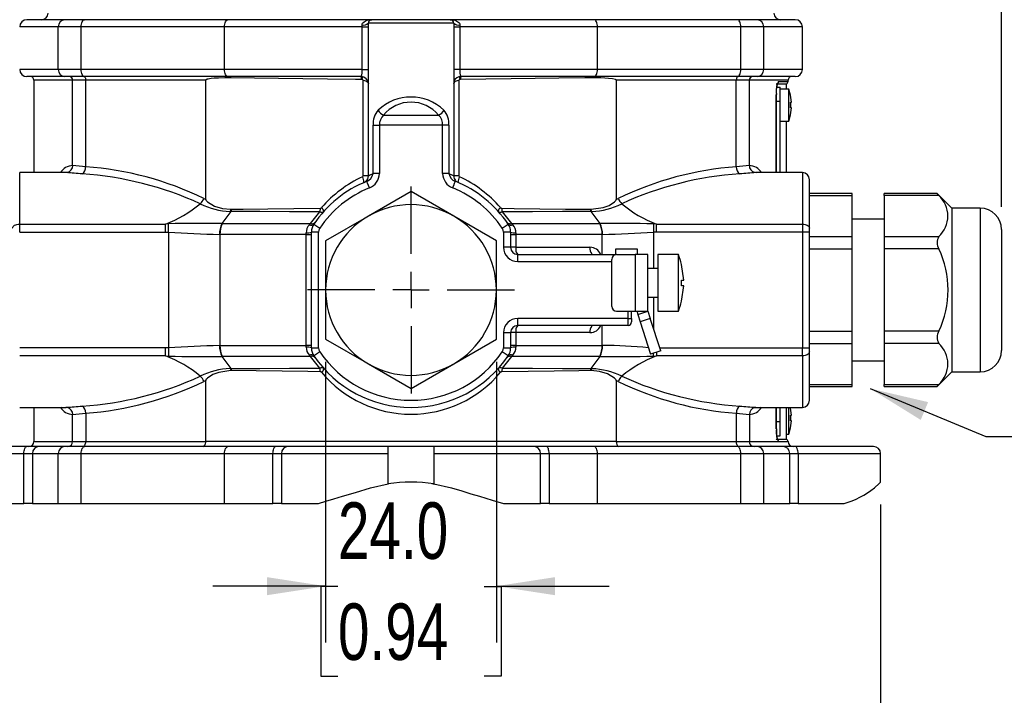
# Model space of a CAD drawing. Header units: millimetres. Extents: x 0 to 699, y 0 to 540.
# Tile 3 of 26: x 120 to 258, y 88 to 183. Entities that reach past the tile are written whole.
import ezdxf

# ---------------------------------------------------------------- set-up
doc = ezdxf.new("R2010")
doc.units = ezdxf.units.MM
doc.header["$LTSCALE"] = 2.5
doc.linetypes.add('CENTERX2', pattern=[20.32, 12.7, -2.54, 2.54, -2.54])
doc.layers.add('CENTER', color=40, linetype='CENTERX2')
doc.layers.add('DIMENSIONS', color=140, linetype='Continuous', lineweight=25)
doc.layers.add('TEXT', color=140, linetype='Continuous', lineweight=25)
doc.styles.add('SLDTEXTSTYLE2', font='TXT', dxfattribs={"width": 0.75})
doc.dimstyles.new('SLDDIMSTYLE0', dxfattribs={"dimtxt": 7.9375, "dimasz": 8.255, "dimexe": 0, "dimexo": 0.0625, "dimgap": 1.984375, "dimtad": 0, "dimtih": 1, "dimtoh": 1, "dimdec": 1, "dimrnd": 1e-09, "dimzin": 4, "dimdsep": 46, "dimtxsty": 'SLDTEXTSTYLE2', "dimsah": 1, "dimcen": 0.09, "dimadec": 0, "dimazin": 1, "dimtfac": 1, "dimtdec": 1, "dimtofl": 0, "dimtmove": 0, "dimatfit": 3, "dimfxl": 0, "dimfrac": 2, "dimtolj": 1, "dimtzin": 12, "dimarcsym": 0})
doc.dimstyles.new('SLDDIMSTYLE1', dxfattribs={"dimtxt": 7.9375, "dimasz": 8.255, "dimexe": 0, "dimexo": 0.0625, "dimgap": 1.984375, "dimtad": 0, "dimtih": 1, "dimtoh": 1, "dimdec": 1, "dimrnd": 1e-09, "dimzin": 4, "dimdsep": 46, "dimtxsty": 'SLDTEXTSTYLE2', "dimsah": 1, "dimcen": 0.09, "dimadec": 0, "dimazin": 1, "dimtfac": 1, "dimtdec": 1, "dimtmove": 0, "dimatfit": 0, "dimfxl": 0, "dimfrac": 2, "dimtolj": 1, "dimtzin": 12, "dimarcsym": 0})
doc.dimstyles.new('SLDDIMSTYLE2', dxfattribs={"dimtxt": 0.18, "dimasz": 8.255, "dimexe": 0, "dimexo": 0.0625, "dimgap": 0, "dimtad": 0, "dimtih": 1, "dimtoh": 1, "dimdec": 0, "dimrnd": 1e-09, "dimzin": 0, "dimdsep": 46, "dimtxsty": 'Standard', "dimsah": 1, "dimcen": 0.09, "dimadec": 0, "dimazin": 0, "dimtfac": 8.255, "dimtdec": 0, "dimtofl": 0, "dimtmove": 0, "dimatfit": 3, "dimfxl": 0, "dimfrac": 2, "dimtolj": 1, "dimtzin": 0, "dimarcsym": 0})

# ---------------------------------------------------------------- blocks, each defined once
blk = doc.blocks.new('_D')
at = {"layer": 'DIMENSIONS'}
for p, q in [((108.52, 114.67), (108.52, 66.91)), ((240.52, 114.67), (240.52, 66.91)), ((108.52, 74.85), (154.87, 74.85)), ((164.25, 74.78), (161.83, 74.78)), ((161.83, 74.78), (161.83, 62.18)), ((184.78, 74.78), (187.2, 74.78)), ((187.2, 74.78), (187.2, 62.18)), ((240.52, 74.85), (194.16, 74.85)), ((161.83, 62.18), (164.25, 62.18)), ((187.2, 62.18), (184.78, 62.18))]:
    blk.add_line(p, q, dxfattribs=at)
for points in [[(108.52, 74.85), (116.77, 73.58), (116.77, 76.12)], [(240.52, 74.85), (232.26, 76.12), (232.26, 73.58)]]:
    blk.add_solid(points, dxfattribs=at)
at = {"layer": 'DIMENSIONS', "char_height": 7.938, "attachment_point": 1, "style": 'SLDTEXTSTYLE2'}
for s, insert in [('132.0', (161.32, 86.63)), ('5.20', (164.25, 72.42))]:
    blk.add_mtext(s, dxfattribs=dict(at, insert=insert))
blk = doc.blocks.new('_D_1')
at = {"layer": 'DIMENSIONS'}
for p, q in [((91.52, 156.52), (91.52, 245.59)), ((257.52, 156.52), (257.52, 245.59)), ((91.52, 237.66), (154.87, 237.66)), ((164.25, 237.6), (161.83, 237.6)), ((161.83, 237.6), (161.83, 224.99)), ((184.78, 237.6), (187.2, 237.6)), ((187.2, 237.6), (187.2, 224.99)), ((257.52, 237.66), (194.16, 237.66)), ((161.83, 224.99), (164.25, 224.99)), ((187.2, 224.99), (184.78, 224.99))]:
    blk.add_line(p, q, dxfattribs=at)
for points in [[(91.52, 237.66), (99.77, 236.39), (99.77, 238.93)], [(257.52, 237.66), (249.26, 238.93), (249.26, 236.39)]]:
    blk.add_solid(points, dxfattribs=at)
at = {"layer": 'DIMENSIONS', "char_height": 7.938, "attachment_point": 1, "style": 'SLDTEXTSTYLE2'}
for s, insert in [('166.0', (161.32, 249.44)), ('6.54', (164.25, 235.23))]:
    blk.add_mtext(s, dxfattribs=dict(at, insert=insert))
blk = doc.blocks.new('_D_2')
at = {"layer": 'DIMENSIONS'}
for p, q in [((162.52, 134.75), (162.52, 95.27)), ((186.52, 134.75), (186.52, 95.27)), ((162.52, 103.21), (146.64, 103.21)), ((164.25, 103.15), (161.83, 103.15)), ((161.83, 103.15), (161.83, 90.55)), ((184.78, 103.15), (187.2, 103.15)), ((186.52, 103.21), (202.39, 103.21)), ((187.2, 103.15), (187.2, 90.55)), ((161.83, 90.55), (164.25, 90.55)), ((187.2, 90.55), (184.78, 90.55))]:
    blk.add_line(p, q, dxfattribs=at)
for points in [[(162.52, 103.21), (154.26, 104.48), (154.26, 101.94)], [(186.52, 103.21), (194.77, 101.94), (194.77, 104.48)]]:
    blk.add_solid(points, dxfattribs=at)
at = {"layer": 'DIMENSIONS', "char_height": 7.938, "attachment_point": 1, "style": 'SLDTEXTSTYLE2'}
for s, insert in [('24.0', (164.25, 114.99)), ('0.94', (164.25, 100.78))]:
    blk.add_mtext(s, dxfattribs=dict(at, insert=insert))
blk = doc.blocks.new('SW_CENTERMARKSYMBOL_0')
at = {"layer": 'CENTER', "color": 0}
for p, q in [((0, 5.08), (0, 14.54)), ((0, 0), (0, 2.54)), ((-5.08, 0), (-14.54, 0)), ((0, 0), (-2.54, 0)), ((0, 0), (0, -2.54)), ((0, 0), (2.54, 0)), ((5.08, 0), (14.54, 0)), ((0, -5.08), (0, -14.54))]:
    blk.add_line(p, q, dxfattribs=at)

msp = doc.modelspace()

# ---------------------------------------------------------------- linework, layer by layer
for p, q in [((125.88, 182.85), (120.52, 182.85)), ((128.64, 182.85), (125.88, 182.85)), ((148.79, 182.85), (128.64, 182.85)), ((169.02, 182.85), (148.79, 182.85)), ((180.01, 182.85), (169.02, 182.85)), ((200.24, 182.85), (180.18, 182.85)), ((220.39, 182.85), (200.24, 182.85)), ((223.15, 182.85), (220.39, 182.85)), ((228.52, 182.85), (223.15, 182.85)), ((124.94, 181.85), (119.52, 181.85)), ((128.15, 181.85), (124.94, 181.85)), ((124.94, 175.85), (124.94, 181.85)), ((148.31, 181.85), (128.15, 181.85)), ((128.15, 175.85), (128.15, 181.85)), ((167.64, 181.85), (148.31, 181.85)), ((148.31, 175.85), (148.31, 181.85)), ((167.64, 181.85), (167.64, 182.1)), ((167.64, 181.85), (168.52, 181.85)), ((167.64, 175.85), (167.64, 181.85)), ((168.52, 160.89), (168.52, 182.35)), ((180.52, 182.35), (180.52, 160.89)), ((180.52, 181.85), (181.39, 181.85)), ((181.39, 182.1), (181.39, 181.85)), ((181.39, 181.85), (181.39, 175.85)), ((200.73, 181.85), (181.39, 181.85)), ((200.73, 175.85), (200.73, 181.85)), ((220.88, 181.85), (200.73, 181.85)), ((220.88, 175.85), (220.88, 181.85)), ((224.1, 181.85), (220.88, 181.85)), ((224.1, 175.85), (224.1, 181.85)), ((229.52, 181.85), (224.1, 181.85)), ((229.52, 175.85), (229.52, 181.85)), ((124.94, 175.85), (119.52, 175.85)), ((128.15, 175.85), (124.94, 175.85)), ((148.31, 175.85), (128.15, 175.85)), ((167.64, 175.85), (148.31, 175.85)), ((167.64, 175.85), (168.52, 175.85)), ((181.39, 175.85), (180.52, 175.85)), ((200.73, 175.85), (181.39, 175.85)), ((220.88, 175.85), (200.73, 175.85)), ((224.1, 175.85), (220.88, 175.85)), ((229.52, 175.85), (224.1, 175.85)), ((125.88, 174.85), (120.52, 174.85)), ((128.64, 174.85), (125.88, 174.85)), ((148.79, 174.85), (128.64, 174.85)), ((167.52, 174.85), (148.79, 174.85)), ((200.24, 174.85), (181.52, 174.85)), ((220.39, 174.85), (200.24, 174.85)), ((223.15, 174.85), (220.39, 174.85)), ((228.52, 174.85), (223.15, 174.85)), ((121.52, 174.35), (121.52, 161.35)), ((126.96, 174.35), (121.52, 174.35)), ((128.79, 174.35), (126.96, 174.35)), ((126.96, 162.35), (126.96, 174.35)), ((145.66, 174.35), (128.79, 174.35)), ((128.79, 162.15), (128.79, 174.35)), ((145.66, 157.56), (145.66, 174.35)), ((167.78, 160.89), (167.78, 174.33)), ((181.26, 174.33), (181.26, 160.89)), ((203.37, 174.35), (203.37, 157.56)), ((220.24, 174.35), (203.37, 174.35)), ((220.24, 162.15), (220.24, 174.35)), ((222.07, 174.35), (220.24, 174.35)), ((222.07, 162.35), (222.07, 174.35)), ((227.52, 174.35), (222.07, 174.35)), ((225.83, 173.81), (225.88, 173.85)), ((225.88, 173.85), (227.16, 173.85)), ((225.92, 173.35), (226.42, 173.35)), ((226.18, 174.15), (227.52, 174.15)), ((226.42, 171.35), (226.42, 173.35)), ((227.62, 173.1), (226.42, 173.1)), ((227.16, 173.85), (227.27, 173.85)), ((227.16, 173.85), (227.16, 173.85)), ((227.27, 173.1), (227.27, 173.85)), ((227.52, 174.15), (227.52, 174.35)), ((227.62, 168.6), (227.62, 173.1)), ((227.87, 172.24), (227.62, 173.1)), ((225.86, 161.35), (225.86, 172.35)), ((225.87, 161.35), (225.87, 172.35)), ((227.86, 172.23), (227.87, 172.24)), ((227.99, 171.25), (227.86, 172.23)), ((226.42, 171.35), (225.87, 171.35)), ((226.42, 161.35), (226.42, 171.35)), ((227.86, 171.25), (227.99, 171.25)), ((227.86, 170.45), (227.86, 171.25)), ((227.86, 171.25), (227.86, 170.45)), ((227.99, 170.45), (227.86, 170.45)), ((227.86, 169.46), (227.99, 170.45)), ((170.66, 169.43), (178.38, 169.43)), ((227.62, 168.6), (227.87, 169.46)), ((227.87, 169.46), (227.86, 169.46)), ((169.19, 161.21), (169.19, 168.02)), ((169.19, 168.02), (170.08, 168.02)), ((178.96, 168.02), (170.08, 168.02)), ((170.08, 168.02), (170.08, 161.21)), ((179.84, 168.02), (178.96, 168.02)), ((178.96, 161.21), (178.96, 168.02)), ((179.84, 168.02), (179.84, 161.21)), ((226.42, 168.6), (227.62, 168.6)), ((227.27, 161.35), (227.27, 168.6)), ((126.07, 161.35), (119.52, 161.35)), ((119.52, 154.11), (119.52, 161.35)), ((126.21, 161.39), (126.02, 161.35)), ((126.07, 161.35), (126.02, 161.35)), ((170.08, 161.21), (169.19, 161.21)), ((179.84, 161.21), (178.96, 161.21)), ((222.82, 161.39), (223.02, 161.35)), ((229.52, 161.35), (222.96, 161.35)), ((223.02, 161.35), (222.96, 161.35)), ((229.52, 161.35), (229.52, 154.11)), ((167.96, 159.99), (167.92, 159.97)), ((167.96, 160), (168.23, 160.14)), ((168.46, 160.21), (168.28, 160.11)), ((168.3, 160.09), (168.28, 160.13)), ((180.74, 160.11), (180.58, 160.21)), ((180.69, 160.15), (180.78, 160.12)), ((180.74, 160.1), (180.75, 160.13)), ((180.77, 160.22), (180.76, 160.24)), ((230.52, 153.55), (230.52, 160.35)), ((174.52, 158.71), (168.52, 155.24)), ((180.52, 155.24), (174.52, 158.71)), ((236.52, 158.4), (230.52, 158.4)), ((230.52, 158.13), (236.52, 158.13)), ((236.52, 158.13), (236.52, 158.4)), ((236.52, 152.35), (236.52, 158.13)), ((248.47, 158.4), (241.02, 158.4)), ((241.02, 158.13), (241.02, 158.4)), ((248.7, 158.13), (241.02, 158.13)), ((241.02, 158.13), (241.02, 152.35)), ((250.52, 156.35), (248.47, 158.4)), ((145.39, 157.7), (145.66, 157.56)), ((203.37, 157.56), (203.65, 157.7)), ((149.18, 155.9), (147.94, 154.18)), ((149.1, 155.9), (149.18, 155.9)), ((160.39, 154.18), (161.7, 155.82)), ((162.28, 155.92), (162.29, 155.95)), ((168.52, 155.24), (162.52, 151.78)), ((186.52, 151.78), (180.52, 155.24)), ((187.34, 155.82), (188.64, 154.18)), ((201.09, 154.18), (199.85, 155.9)), ((199.85, 155.9), (199.94, 155.9)), ((250.52, 156.35), (250.52, 133.35)), ((254.52, 156.35), (250.52, 156.35)), ((254.52, 156.35), (254.52, 133.35)), ((119.52, 152.99), (119.52, 154.11)), ((119.52, 154.11), (139.99, 154.11)), ((140.42, 154.14), (139.99, 154.11)), ((147.94, 154.18), (148.01, 154.18)), ((148.01, 154.18), (160.39, 154.18)), ((160.23, 154), (160.39, 154.18)), ((160.86, 154.11), (161.69, 153.55)), ((187.34, 153.55), (188.17, 154.11)), ((188.64, 154.18), (188.81, 154)), ((188.64, 154.18), (201.03, 154.18)), ((201.03, 154.18), (201.09, 154.18)), ((209.04, 154.11), (208.62, 154.14)), ((209.04, 154.11), (229.52, 154.11)), ((229.52, 154.11), (229.52, 152.99)), ((236.52, 154.85), (241.02, 154.85)), ((119.52, 152.99), (139.99, 152.99)), ((139.99, 152.99), (140.44, 152.99)), ((140.44, 152.99), (140.44, 136.71)), ((147.61, 152.65), (147.66, 152.65)), ((159.78, 152.65), (147.66, 152.65)), ((147.66, 152.65), (147.66, 137.05)), ((159.78, 152.65), (159.78, 152.87)), ((159.78, 152.65), (160.52, 152.65)), ((159.78, 137.05), (159.78, 152.65)), ((160.52, 136.71), (160.52, 152.99)), ((161.52, 152.99), (160.52, 152.99)), ((161.52, 136.71), (161.52, 152.99)), ((187.52, 152.99), (187.52, 150.85)), ((188.52, 152.99), (188.52, 150.85)), ((188.52, 152.65), (189.25, 152.65)), ((189.25, 152.87), (189.25, 152.65)), ((189.25, 152.65), (189.25, 150.85)), ((201.37, 152.65), (189.25, 152.65)), ((201.37, 152.65), (201.43, 152.65)), ((201.37, 149.85), (201.37, 152.65)), ((209.04, 152.99), (208.6, 152.99)), ((208.6, 152.99), (208.6, 147.85)), ((229.52, 152.99), (209.04, 152.99)), ((229.52, 152.99), (229.52, 136.71)), ((230.52, 152.99), (229.52, 152.99)), ((230.52, 152.99), (230.52, 153.55)), ((230.52, 136.71), (230.52, 152.99)), ((230.52, 152.35), (236.52, 152.35)), ((236.52, 150.62), (236.52, 152.35)), ((241.02, 152.35), (241.02, 150.62)), ((241.02, 152.35), (248.7, 152.35)), ((257.52, 153.35), (257.52, 136.35)), ((162.52, 151.78), (162.52, 144.85)), ((186.52, 144.85), (186.52, 151.78)), ((188.52, 150.85), (187.52, 150.85)), ((189.25, 150.85), (188.52, 150.85)), ((189.25, 150.85), (199.67, 150.85)), ((189.52, 148.85), (189.52, 149.85)), ((189.52, 149.85), (203.32, 149.85)), ((203.32, 149.85), (203.32, 150.65)), ((203.32, 150.65), (206.32, 150.65)), ((203.42, 149.85), (206.02, 149.85)), ((206.02, 149.85), (206.02, 141.85)), ((207.82, 149.85), (206.02, 149.85)), ((206.32, 150.65), (206.32, 149.85)), ((207.82, 141.85), (207.82, 149.85)), ((209.22, 149.85), (209.22, 141.85)), ((212.09, 149.85), (209.22, 149.85)), ((212.09, 141.85), (212.09, 149.85)), ((230.52, 150.62), (236.52, 150.62)), ((236.52, 139.08), (236.52, 150.62)), ((241.02, 150.62), (241.02, 139.08)), ((248.7, 150.62), (241.02, 150.62)), ((189.52, 148.85), (202.72, 148.85)), ((202.72, 142.55), (202.72, 149.15)), ((212.54, 148.43), (212.55, 148.43)), ((212.85, 146.25), (212.54, 148.43)), ((209.22, 147.85), (207.82, 147.85)), ((212.54, 146.25), (212.85, 146.25)), ((212.54, 145.45), (212.54, 146.25)), ((212.85, 145.45), (212.54, 145.45)), ((212.54, 143.27), (212.85, 145.45)), ((212.85, 145.45), (212.54, 145.45)), ((162.52, 144.85), (162.52, 137.92)), ((186.52, 137.92), (186.52, 144.85)), ((207.82, 143.85), (209.22, 143.85)), ((208.6, 143.85), (208.6, 139.44)), ((212.55, 143.27), (212.54, 143.27)), ((203.42, 141.85), (206.02, 141.85)), ((205.02, 140.85), (205.02, 141.85)), ((205.52, 140.85), (205.52, 141.85)), ((206.02, 141.85), (207.82, 141.85)), ((206.39, 141.39), (207.82, 141.85)), ((206.39, 141.39), (206.72, 140.37)), ((207.82, 141.85), (208.15, 140.83)), ((209.22, 141.85), (212.09, 141.85)), ((205.02, 140.85), (189.52, 140.85)), ((189.52, 139.85), (189.52, 140.85)), ((205.02, 139.85), (189.52, 139.85)), ((201.37, 137.05), (201.37, 139.85)), ((205.02, 139.85), (205.02, 140.85)), ((205.02, 140.85), (205.52, 140.85)), ((205.52, 140.85), (205.52, 140.35)), ((208.15, 140.83), (206.72, 140.37)), ((206.72, 140.37), (208.19, 135.85)), ((209.62, 136.31), (208.15, 140.83)), ((187.52, 138.85), (187.52, 136.71)), ((187.52, 138.85), (188.52, 138.85)), ((188.52, 138.85), (188.52, 136.71)), ((189.25, 138.85), (188.52, 138.85)), ((189.25, 138.85), (189.25, 137.05)), ((199.67, 138.85), (189.25, 138.85)), ((230.52, 139.08), (236.52, 139.08)), ((236.52, 137.34), (236.52, 139.08)), ((248.7, 139.08), (241.02, 139.08)), ((241.02, 139.08), (241.02, 137.34)), ((147.66, 137.05), (147.61, 137.05)), ((147.66, 137.05), (159.78, 137.05)), ((160.52, 137.05), (159.78, 137.05)), ((159.78, 136.82), (159.78, 137.05)), ((162.52, 137.92), (168.52, 134.46)), ((180.52, 134.46), (186.52, 137.92)), ((189.25, 137.05), (188.52, 137.05)), ((189.25, 137.05), (189.25, 136.82)), ((189.25, 137.05), (201.37, 137.05)), ((201.43, 137.05), (201.37, 137.05)), ((230.52, 137.34), (236.52, 137.34)), ((236.52, 131.57), (236.52, 137.34)), ((248.7, 137.34), (241.02, 137.34)), ((241.02, 137.34), (241.02, 131.57)), ((139.99, 136.71), (119.52, 136.71)), ((140.44, 136.71), (139.99, 136.71)), ((140.44, 136.71), (140.42, 135.55)), ((160.39, 135.52), (160.23, 135.7)), ((160.52, 136.71), (161.52, 136.71)), ((188.17, 135.59), (187.34, 136.15)), ((188.81, 135.7), (188.64, 135.52)), ((209.62, 136.31), (208.19, 135.85)), ((208.62, 135.55), (208.61, 135.99)), ((209.04, 136.13), (209.04, 135.59)), ((209.49, 136.71), (229.52, 136.71)), ((229.52, 135.59), (229.52, 136.71)), ((229.52, 136.71), (230.52, 136.71)), ((230.52, 136.15), (230.52, 136.71)), ((230.52, 129.35), (230.52, 136.15)), ((139.99, 135.59), (119.52, 135.59)), ((139.99, 135.59), (140.42, 135.55)), ((147.94, 135.52), (149.18, 133.8)), ((148.01, 135.52), (147.94, 135.52)), ((160.39, 135.52), (148.01, 135.52)), ((161.7, 133.87), (160.39, 135.52)), ((168.52, 134.46), (174.52, 130.99)), ((174.52, 130.99), (180.52, 134.46)), ((188.64, 135.52), (187.34, 133.87)), ((201.03, 135.52), (188.64, 135.52)), ((199.85, 133.8), (201.09, 135.52)), ((201.09, 135.52), (201.03, 135.52)), ((208.62, 135.55), (209.04, 135.59)), ((229.52, 135.59), (209.04, 135.59)), ((229.52, 135.59), (229.52, 128.35)), ((241.02, 134.85), (236.52, 134.85)), ((149.18, 133.8), (149.1, 133.79)), ((199.94, 133.79), (199.85, 133.8)), ((248.47, 131.3), (250.52, 133.35)), ((250.52, 133.35), (254.52, 133.35)), ((254.52, 133.35), (254.52, 133.35)), ((145.66, 132.13), (145.39, 132)), ((145.66, 123.55), (145.66, 132.13)), ((203.37, 132.13), (203.37, 123.55)), ((203.65, 132), (203.37, 132.13)), ((230.52, 131.57), (236.52, 131.57)), ((236.52, 131.3), (236.52, 131.57)), ((241.02, 131.57), (248.7, 131.57)), ((241.02, 131.3), (241.02, 131.57)), ((230.52, 131.3), (236.52, 131.3)), ((241.02, 131.3), (248.47, 131.3)), ((119.52, 128.35), (126.07, 128.35)), ((121.52, 128.35), (121.52, 123.55)), ((126.02, 128.35), (126.07, 128.35)), ((126.22, 128.31), (126.02, 128.35)), ((126.96, 123.55), (126.96, 127.35)), ((128.79, 127.54), (128.79, 123.55)), ((220.24, 127.54), (220.24, 123.55)), ((222.07, 127.35), (222.07, 123.55)), ((222.82, 128.31), (223.02, 128.35)), ((222.96, 128.35), (229.52, 128.35)), ((222.96, 128.35), (223.02, 128.35)), ((225.86, 125.35), (225.86, 128.35)), ((225.87, 125.35), (225.87, 128.35)), ((226.42, 126.35), (226.42, 128.35)), ((227.27, 123.84), (227.27, 128.35)), ((227.62, 124.6), (227.62, 128.35)), ((227.87, 128.24), (227.84, 128.35)), ((227.86, 128.23), (227.87, 128.24)), ((227.99, 127.25), (227.86, 128.23)), ((225.87, 126.35), (226.42, 126.35)), ((226.42, 124.35), (226.42, 126.35)), ((227.86, 127.25), (227.99, 127.25)), ((227.86, 126.45), (227.86, 127.25)), ((227.86, 127.25), (227.86, 126.45)), ((227.99, 126.45), (227.86, 126.45)), ((227.86, 125.46), (227.99, 126.45)), ((227.27, 124.6), (227.62, 124.6)), ((227.62, 124.6), (227.87, 125.46)), ((227.87, 125.46), (227.86, 125.46)), ((121.52, 123.55), (126.96, 123.55)), ((126.96, 123.55), (128.79, 123.55)), ((128.79, 123.55), (145.66, 123.55)), ((203.37, 123.55), (145.66, 123.55)), ((203.37, 123.55), (220.24, 123.55)), ((220.24, 123.55), (222.07, 123.55)), ((222.07, 123.55), (226.18, 123.55)), ((225.88, 123.85), (225.83, 123.89)), ((227.16, 123.85), (225.88, 123.85)), ((225.91, 124.35), (226.42, 124.35)), ((226.18, 123.55), (227.52, 123.55)), ((227.16, 123.85), (227.16, 123.85)), ((227.26, 123.84), (227.16, 123.85)), ((108.52, 121.85), (120.11, 121.85)), ((120.5, 122.85), (109.52, 122.85)), ((120.11, 121.85), (121.3, 121.85)), ((120.11, 114.85), (120.11, 121.85)), ((122.28, 122.85), (120.5, 122.85)), ((121.3, 121.85), (124.94, 121.85)), ((121.3, 121.85), (121.3, 114.85)), ((125.88, 122.85), (122.28, 122.85)), ((124.94, 121.85), (128.15, 121.85)), ((124.94, 114.85), (124.94, 121.85)), ((128.64, 122.85), (125.88, 122.85)), ((128.15, 121.85), (148.31, 121.85)), ((128.15, 114.85), (128.15, 121.85)), ((148.79, 122.85), (128.64, 122.85)), ((148.31, 121.85), (155.11, 121.85)), ((148.31, 114.85), (148.31, 121.85)), ((155.47, 122.85), (148.79, 122.85)), ((155.11, 121.85), (156.31, 121.85)), ((155.11, 114.85), (155.11, 121.85)), ((157.26, 122.85), (155.47, 122.85)), ((156.31, 121.85), (171.32, 121.85)), ((156.31, 121.85), (156.31, 114.85)), ((171.32, 122.85), (157.26, 122.85)), ((171.32, 121.85), (171.32, 122.85)), ((177.72, 122.85), (171.32, 122.85)), ((171.32, 117.59), (171.32, 121.85)), ((177.72, 122.85), (177.72, 121.85)), ((191.77, 122.85), (177.72, 122.85)), ((177.72, 121.85), (192.73, 121.85)), ((177.72, 121.85), (177.72, 117.59)), ((193.56, 122.85), (191.77, 122.85)), ((192.73, 114.85), (192.73, 121.85)), ((192.73, 121.85), (193.92, 121.85)), ((200.24, 122.85), (193.56, 122.85)), ((193.92, 121.85), (193.92, 114.85)), ((193.92, 121.85), (200.73, 121.85)), ((220.39, 122.85), (200.24, 122.85)), ((200.73, 114.85), (200.73, 121.85)), ((200.73, 121.85), (220.88, 121.85)), ((223.15, 122.85), (220.39, 122.85)), ((220.88, 114.85), (220.88, 121.85)), ((220.88, 121.85), (224.1, 121.85)), ((226.76, 122.85), (223.15, 122.85)), ((224.1, 114.85), (224.1, 121.85)), ((224.1, 121.85), (227.74, 121.85)), ((228.53, 122.85), (226.76, 122.85)), ((227.74, 114.85), (227.74, 121.85)), ((227.74, 121.85), (228.92, 121.85)), ((239.52, 122.85), (228.53, 122.85)), ((228.92, 121.85), (228.92, 114.85)), ((228.92, 121.85), (240.52, 121.85)), ((240.52, 117.85), (240.52, 121.85)), ((171.59, 117.63), (171.22, 117.57)), ((177.44, 117.63), (177.82, 117.57)), ((168.82, 117.02), (171.32, 117.59)), ((177.72, 117.59), (180.22, 117.02)), ((239.75, 117.12), (239.64, 117.02)), ((113.66, 114.85), (120.11, 114.85)), ((121.3, 114.85), (120.11, 114.85)), ((121.3, 114.85), (124.94, 114.85)), ((124.94, 114.85), (128.15, 114.85)), ((128.15, 114.85), (148.31, 114.85)), ((148.31, 114.85), (155.11, 114.85)), ((156.31, 114.85), (155.11, 114.85)), ((156.31, 114.85), (161.52, 114.85)), ((187.52, 114.85), (192.73, 114.85)), ((193.92, 114.85), (192.73, 114.85)), ((193.92, 114.85), (200.73, 114.85)), ((200.73, 114.85), (220.88, 114.85)), ((220.88, 114.85), (224.1, 114.85)), ((224.1, 114.85), (227.74, 114.85)), ((228.92, 114.85), (227.74, 114.85)), ((228.92, 114.85), (235.37, 114.85))]:
    msp.add_line(p, q)
at = {"flags": 128}
for points in [[(128.15, 181.85), (128.16, 182.04), (128.19, 182.23), (128.23, 182.4), (128.3, 182.56), (128.37, 182.68), (128.45, 182.77), (128.54, 182.83), (128.64, 182.85)], [(148.31, 181.85), (148.32, 182.04), (148.34, 182.23), (148.39, 182.4), (148.45, 182.56), (148.52, 182.68), (148.61, 182.77), (148.7, 182.83), (148.79, 182.85)], [(167.64, 182.1), (167.66, 182.22), (167.71, 182.35), (167.94, 182.57), (168.37, 182.76), (169.02, 182.85)], [(180.02, 182.85), (180.67, 182.76), (181.1, 182.57), (181.24, 182.46), (181.33, 182.34), (181.38, 182.22), (181.39, 182.1)], [(200.73, 181.85), (200.72, 182.04), (200.69, 182.23), (200.64, 182.4), (200.58, 182.56), (200.51, 182.68), (200.43, 182.77), (200.33, 182.83), (200.24, 182.85)], [(220.88, 181.85), (220.87, 182.04), (220.84, 182.23), (220.8, 182.4), (220.74, 182.56), (220.66, 182.68), (220.58, 182.77), (220.49, 182.83), (220.39, 182.85)], [(180.51, 182.35), (180.37, 182.35), (180.06, 182.35), (179.59, 182.35), (178.96, 182.35), (178.21, 182.35), (177.35, 182.35), (176.4, 182.35), (175.4, 182.35), (174.37, 182.35), (173.35, 182.35), (172.36, 182.35), (171.43, 182.35), (170.6, 182.35), (169.88, 182.35), (169.3, 182.35), (168.87, 182.35), (168.61, 182.35), (168.52, 182.35)], [(180.52, 182.35), (180.52, 182.35), (180.52, 182.35), (180.52, 182.35), (180.52, 182.35), (180.51, 182.35), (180.51, 182.35), (180.51, 182.35), (180.51, 182.35)], [(128.64, 174.85), (128.54, 174.87), (128.45, 174.92), (128.37, 175.02), (128.3, 175.14), (128.23, 175.29), (128.19, 175.47), (128.16, 175.65), (128.15, 175.85)], [(148.79, 174.85), (148.7, 174.87), (148.61, 174.92), (148.52, 175.02), (148.45, 175.14), (148.39, 175.29), (148.34, 175.47), (148.32, 175.65), (148.31, 175.85)], [(200.24, 174.85), (200.33, 174.87), (200.43, 174.92), (200.51, 175.02), (200.58, 175.14), (200.64, 175.29), (200.69, 175.47), (200.72, 175.65), (200.73, 175.85)], [(220.39, 174.85), (220.49, 174.87), (220.58, 174.92), (220.66, 175.02), (220.74, 175.14), (220.8, 175.29), (220.84, 175.47), (220.87, 175.65), (220.88, 175.85)], [(128.55, 174.85), (128.6, 174.84), (128.64, 174.81), (128.68, 174.76), (128.72, 174.7), (128.75, 174.63), (128.77, 174.54), (128.79, 174.45), (128.79, 174.35)], [(149.22, 174.68), (148.35, 174.68), (147.45, 174.65), (146.85, 174.62), (146.45, 174.58), (146.18, 174.54), (146.01, 174.51), (145.89, 174.48), (145.81, 174.46), (145.75, 174.43), (145.72, 174.42), (145.68, 174.39), (145.67, 174.38), (145.66, 174.36), (145.66, 174.35)], [(167.58, 174.44), (166.71, 174.45), (162.77, 174.51), (159.29, 174.55), (155.89, 174.6), (152.5, 174.64), (149.22, 174.68)], [(167.66, 174.44), (167.62, 174.44), (167.58, 174.44)], [(181.45, 174.44), (181.41, 174.44), (181.37, 174.44)], [(199.81, 174.68), (198.93, 174.67), (195.31, 174.62), (191.99, 174.58), (188.58, 174.54), (185.04, 174.49), (181.45, 174.44)], [(203.37, 174.35), (203.37, 174.36), (203.36, 174.38), (203.34, 174.4), (203.26, 174.44), (202.86, 174.54), (201.19, 174.67), (199.81, 174.68)], [(220.48, 174.85), (220.44, 174.84), (220.39, 174.81), (220.35, 174.76), (220.31, 174.7), (220.28, 174.63), (220.26, 174.54), (220.25, 174.45), (220.24, 174.35)], [(167.77, 174.33), (167.97, 174.3), (168.25, 174.19), (168.43, 174.05), (168.52, 173.85)], [(180.52, 173.85), (180.61, 174.05), (180.79, 174.19), (181.07, 174.3), (181.26, 174.33)], [(168.52, 160.89), (168.45, 160.89), (168.27, 160.89), (167.99, 160.89), (167.78, 160.89)], [(168.52, 160.89), (168.69, 160.97), (169.19, 161.21)], [(179.84, 161.21), (180.35, 160.97), (180.52, 160.89)], [(181.26, 160.89), (181.04, 160.89), (180.76, 160.89), (180.58, 160.89), (180.52, 160.89)], [(168.66, 159.2), (168.52, 159.55), (168.39, 159.85), (168.31, 160.06), (168.3, 160.09)], [(180.37, 159.2), (180.52, 159.55), (180.64, 159.85), (180.72, 160.06), (180.74, 160.1)], [(248.7, 158.13), (248.53, 158.33), (248.47, 158.4)], [(145.66, 157.56), (145.67, 157.52), (145.71, 157.44), (145.91, 157.23), (146.89, 156.65), (148.02, 156.3), (149.21, 156.19)], [(199.82, 156.19), (201.53, 156.43), (202.36, 156.74), (203.11, 157.23), (203.23, 157.33), (203.3, 157.41), (203.36, 157.51), (203.37, 157.55), (203.37, 157.56)], [(149.1, 155.9), (149.17, 156.06), (149.21, 156.19)], [(149.29, 156.19), (149.25, 156.06), (149.18, 155.9)], [(161.7, 155.82), (157.43, 155.84), (153.25, 155.87), (149.18, 155.9)], [(149.21, 156.19), (149.25, 156.19), (149.29, 156.19)], [(149.29, 156.19), (150.91, 156.2), (154.39, 156.24), (158.06, 156.29), (161.78, 156.35)], [(187.26, 156.35), (189.02, 156.32), (192.64, 156.27), (196.24, 156.22), (199.74, 156.19)], [(199.85, 155.9), (195.79, 155.87), (191.6, 155.84), (187.34, 155.82)], [(199.74, 156.19), (199.78, 156.19), (199.82, 156.19)], [(199.85, 155.9), (199.78, 156.06), (199.74, 156.19)], [(199.94, 155.9), (199.86, 156.06), (199.82, 156.19)], [(118.52, 153.55), (118.54, 153.66), (118.59, 153.76), (118.69, 153.86), (118.81, 153.95), (118.96, 154.02), (119.13, 154.07), (119.32, 154.1), (119.52, 154.11)], [(139.99, 152.99), (139.99, 153.58), (139.99, 154.11)], [(140.44, 152.99), (140.43, 153.6), (140.42, 154.14)], [(208.62, 154.14), (208.61, 153.6), (208.6, 152.99)], [(209.04, 152.99), (209.04, 153.58), (209.04, 154.11)], [(229.52, 154.11), (229.71, 154.1), (229.9, 154.07), (230.07, 154.02), (230.22, 153.95), (230.35, 153.86), (230.44, 153.76), (230.5, 153.66), (230.52, 153.55)], [(161.69, 153.55), (161.56, 153.28), (161.52, 152.99)], [(187.52, 152.99), (187.47, 153.28), (187.34, 153.55)], [(188.52, 152.99), (188.5, 152.99), (188.44, 152.99), (188.35, 152.99), (188.22, 152.99), (188.07, 152.99), (187.9, 152.99), (187.71, 152.99), (187.52, 152.99)], [(139.99, 135.59), (139.99, 135.71), (139.99, 135.84), (139.99, 135.98), (139.99, 136.12), (139.99, 136.27), (139.99, 136.41), (139.99, 136.56), (139.99, 136.71)], [(161.69, 136.15), (161.53, 136.04), (161.37, 135.93), (161.23, 135.84), (161.1, 135.75), (161, 135.68), (160.92, 135.63), (160.88, 135.6), (160.86, 135.59)], [(161.52, 136.71), (161.56, 136.42), (161.69, 136.15)], [(187.34, 136.15), (187.47, 136.42), (187.52, 136.71)], [(187.52, 136.71), (187.71, 136.71), (187.9, 136.71), (188.07, 136.71), (188.22, 136.71), (188.35, 136.71), (188.44, 136.71), (188.5, 136.71), (188.52, 136.71)], [(230.52, 136.15), (230.5, 136.04), (230.44, 135.93), (230.35, 135.84), (230.22, 135.75), (230.07, 135.68), (229.9, 135.63), (229.71, 135.6), (229.52, 135.59)], [(149.21, 133.51), (147.5, 133.27), (146.67, 132.95), (145.92, 132.47), (145.8, 132.37), (145.73, 132.29), (145.68, 132.19), (145.66, 132.15), (145.66, 132.13)], [(149.1, 133.79), (149.17, 133.64), (149.21, 133.51)], [(149.18, 133.8), (153.25, 133.83), (157.43, 133.85), (161.7, 133.87)], [(149.18, 133.8), (149.25, 133.64), (149.29, 133.51)], [(149.29, 133.51), (149.25, 133.51), (149.21, 133.51)], [(161.78, 133.35), (160.01, 133.38), (156.39, 133.43), (152.76, 133.47), (149.29, 133.51)], [(199.74, 133.51), (198.12, 133.49), (194.65, 133.45), (190.97, 133.41), (187.26, 133.35)], [(187.34, 133.87), (191.6, 133.85), (195.79, 133.83), (199.85, 133.8)], [(199.74, 133.51), (199.78, 133.64), (199.85, 133.8)], [(199.82, 133.51), (199.78, 133.51), (199.74, 133.51)], [(199.94, 133.79), (199.86, 133.64), (199.82, 133.51)], [(203.37, 132.13), (203.36, 132.18), (203.32, 132.25), (203.12, 132.47), (202.15, 133.04), (201.02, 133.39), (199.82, 133.51)], [(248.47, 131.3), (248.53, 131.37), (248.7, 131.57)], [(128.45, 122.85), (128.52, 122.86), (128.58, 122.9), (128.64, 122.97), (128.69, 123.05), (128.74, 123.16), (128.77, 123.28), (128.79, 123.41), (128.79, 123.55)], [(145.3, 122.85), (145.31, 122.85), (145.43, 122.9), (145.54, 123.02), (145.61, 123.2), (145.66, 123.42), (145.66, 123.55)], [(203.37, 123.55), (203.39, 123.32), (203.45, 123.11), (203.54, 122.96), (203.65, 122.87), (203.72, 122.85), (203.73, 122.85)], [(220.58, 122.85), (220.52, 122.86), (220.45, 122.9), (220.39, 122.97), (220.34, 123.05), (220.3, 123.16), (220.27, 123.28), (220.25, 123.41), (220.24, 123.55)], [(120.11, 121.85), (120.12, 122.04), (120.14, 122.23), (120.18, 122.4), (120.22, 122.56), (120.28, 122.68), (120.35, 122.77), (120.42, 122.83), (120.5, 122.85)], [(128.15, 121.85), (128.16, 122.04), (128.19, 122.23), (128.23, 122.4), (128.3, 122.56), (128.37, 122.68), (128.45, 122.77), (128.54, 122.83), (128.64, 122.85)], [(148.31, 121.85), (148.32, 122.04), (148.34, 122.23), (148.39, 122.4), (148.45, 122.56), (148.52, 122.68), (148.61, 122.77), (148.7, 122.83), (148.79, 122.85)], [(155.11, 121.85), (155.12, 122.04), (155.14, 122.23), (155.17, 122.4), (155.22, 122.56), (155.27, 122.68), (155.33, 122.77), (155.4, 122.83), (155.47, 122.85)], [(193.92, 121.85), (193.92, 122.04), (193.9, 122.23), (193.86, 122.4), (193.82, 122.56), (193.76, 122.68), (193.7, 122.77), (193.63, 122.83), (193.56, 122.85)], [(200.73, 121.85), (200.72, 122.04), (200.69, 122.23), (200.64, 122.4), (200.58, 122.56), (200.51, 122.68), (200.43, 122.77), (200.33, 122.83), (200.24, 122.85)], [(220.88, 121.85), (220.87, 122.04), (220.84, 122.23), (220.8, 122.4), (220.74, 122.56), (220.66, 122.68), (220.58, 122.77), (220.49, 122.83), (220.39, 122.85)], [(228.92, 121.85), (228.92, 122.04), (228.89, 122.23), (228.86, 122.4), (228.81, 122.56), (228.75, 122.68), (228.68, 122.77), (228.61, 122.83), (228.53, 122.85)], [(239.64, 117.02), (240.3, 117.64), (240.52, 117.85)], [(161.52, 114.85), (162.55, 115.16), (163.68, 115.49), (164.91, 115.86), (166.73, 116.4), (168.82, 117.02)], [(180.22, 117.02), (181.64, 116.6), (182.94, 116.21), (184.13, 115.86), (185.93, 115.32), (187.52, 114.85)]]:
    msp.add_lwpolyline(points, dxfattribs=at)
for centre, radius, start, end in [((120.52, 181.85), 1, 90, 180), ((122.54, 183.85), 1, 270, 355), ((125.91, 181.87), 0.975, 91.6064, 181.521), ((169.02, 182.35), 0.5, 90, 180), ((180.02, 182.35), 0.5, 359.9999, 90), ((223.12, 181.87), 0.975, 358.479, 88.3936), ((226.49, 183.85), 1, 185, 270), ((228.52, 181.85), 1, 0, 90), ((167.82, 183.13), 1.04, 260.0189, 311.8354), ((181.21, 183.13), 1.04, 228.1635, 279.9829), ((120.52, 175.85), 1, 180, 270), ((125.91, 175.82), 0.975, 178.479, 268.3936), ((165.74, 175.58), 1.92, 337.4948, 7.9333), ((183.3, 175.58), 1.93, 172.1269, 202.4451), ((223.12, 175.82), 0.975, 271.6064, 1.521), ((228.52, 175.85), 1, 270, 0), ((121.02, 174.35), 0.5, 0, 90), ((126.47, 174.36), 0.487, 358.4419, 88.3522), ((149, 174.62), 0.233, 14.7283, 79.6184), ((167.52, 173.85), 1, 0, 90), ((166.72, 174.51), 0.865, 355.4161, 22.9408), ((166.82, 174.62), 0.859, 347.9579, 15.1423), ((167.65, 174.31), 0.123, 8.7998, 86.3992), ((181.47, 173.93), 0.921, 86.8241, 162.1258), ((181.38, 174.32), 0.119, 92.0151, 172.7876), ((182.21, 174.62), 0.859, 164.8532, 192.0434), ((182.31, 174.51), 0.865, 157.0355, 184.5804), ((200.04, 174.62), 0.233, 100.3816, 165.2717), ((222.56, 174.36), 0.487, 91.6478, 181.5581), ((228.02, 174.35), 0.5, 90, 180), ((228.75, 172.77), 2.91, 151.7873, 188.3434), ((232.97, 172.82), 7.12, 172.4535, 183.7768), ((225.88, 174.15), 0.298, 270.3883, 0.3831), ((227.22, 174.15), 0.3, 279.5941, 0.0189), ((174.52, 165.23), 6.75, 46.7061, 133.2939), ((174.52, 166.26), 5, 39.475, 140.525), ((172.2, 168.21), 3.02, 140.1101, 183.5572), ((171.25, 170.85), 1.54, 207.6012, 247.4165), ((171.84, 168.12), 1.76, 132.0154, 183.3811), ((177.79, 170.85), 1.54, 292.5835, 332.3991), ((177.2, 168.12), 1.76, 356.6175, 47.9859), ((176.83, 168.21), 3.02, 356.4436, 39.8892), ((127.07, 160.16), 2.19, 92.827, 147.1713), ((126.05, 162.29), 0.916, 280.3842, 3.7445), ((103.09, -70.39), 233.96, 83.6916, 84.1428), ((127.71, 162.07), 1.08, 303.1166, 4.3835), ((125.82, 117.94), 44.32, 63.8044, 86.157), ((223.36, 117.39), 44.88, 93.9842, 116.0544), ((247.47, -84.69), 248.34, 95.8703, 96.2953), ((221.32, 162.07), 1.09, 175.7427, 236.7585), ((222.99, 162.29), 0.916, 176.2091, 259.3743), ((221.96, 160.16), 2.19, 32.8294, 87.1725), ((122.17, 99.69), 61.78, 84.2976, 86.3747), ((125.18, 113.92), 47.35, 65.3911, 86.2155), ((175, 145.12), 17.27, 115.0083, 139.0871), ((167.64, 160.89), 0.132, 295.2884, 0.2127), ((166.09, 159.9), 1.82, 2.1503, 28.3281), ((167.52, 160.89), 1, 293.5782, 0), ((167.53, 160.89), 0.997, 307.6825, 0.5423), ((167.76, 161.48), 1.46, 291.0574, 349.0506), ((167.85, 161.28), 2.23, 291.4318, 358.1737), ((181.19, 161.28), 2.23, 181.8267, 248.5684), ((181.27, 161.48), 1.46, 190.9498, 248.942), ((181.4, 160.86), 0.883, 178.0397, 224.7517), ((182.95, 159.9), 1.83, 151.71, 177.791), ((181.39, 160.89), 0.132, 179.8192, 244.81), ((174.03, 145.11), 17.28, 40.9156, 64.9864), ((223.77, 114.24), 47.03, 93.7119, 114.6815), ((226.87, 99.67), 61.8, 93.6255, 95.7022), ((229.52, 160.35), 1, 0, 90), ((174.52, 144.85), 16.5, 112.1969, 145.8516), ((174.52, 144.85), 15.5, 112.1969, 145.8516), ((174.52, 144.85), 15.5, 34.1484, 67.803), ((174.52, 144.85), 16.5, 34.1484, 67.8031), ((246.06, 155.24), 3.91, 312.4516, 47.5484), ((133.76, 170.46), 17.5, 290.8577, 309.5309), ((143.53, 158.4), 1.98, 313.5764, 339.2576), ((149.42, 165.99), 10.09, 243.4045, 268.1783), ((161.77, 156.58), 0.231, 271.1143, 319.5781), ((161.04, 155.41), 1.36, 23.221, 48.0046), ((174.52, 144.85), 12, 60, 120), ((187.74, 155.63), 1.03, 129.5829, 163.9099), ((187.26, 156.58), 0.231, 220.5208, 268.9391), ((199.61, 166.02), 10.12, 271.8554, 296.5619), ((205.51, 158.41), 1.99, 200.7733, 226.3925), ((214.87, 169.78), 16.71, 230.0257, 249.5857), ((159.24, 156.48), 2.55, 345.0778, 356.9998), ((161.91, 156.35), 0.565, 247.5202, 310.9511), ((174.52, 144.85), 12, 120, 180), ((174.52, 144.85), 12, 360, 60), ((187.12, 156.34), 0.562, 228.8699, 292.6844), ((189.76, 156.47), 2.51, 182.9072, 195.0131), ((254.52, 153.35), 3, 0, 90), ((144.81, 24.17), 130.05, 88.6216, 91.936), ((150.8, 152.75), 3.2, 153.4722, 181.845), ((150.85, 152.74), 3.19, 153.0832, 181.5965), ((161.41, 152.88), 1.63, 136.5581, 180.1486), ((160.46, 154.52), 0.575, 245.881, 314.2947), ((160.57, 154.79), 0.631, 253.6199, 318.7305), ((162.52, 152.99), 2, 145.8516, 180), ((188.47, 154.79), 0.631, 221.2703, 286.3799), ((186.52, 152.99), 2, 0, 34.1483), ((188.57, 154.52), 0.572, 225.5272, 294.2889), ((187.63, 152.88), 1.63, 359.8511, 43.4423), ((198.19, 152.74), 3.19, 358.408, 26.9219), ((203.88, -45.16), 199.36, 88.6402, 90.8021), ((198.23, 152.75), 3.2, 358.155, 26.5278), ((152.93, 338.94), 186.37, 266.1547, 268.3617), ((159.93, 154.37), 1.5, 264.3537, 293.1188), ((189.11, 154.37), 1.5, 246.8757, 275.6495), ((196.1, 338.98), 186.41, 271.6386, 273.845), ((250.18, 151.49), 1.71, 149.6251, 210.3749), ((189.52, 150.85), 2, 180, 270), ((189.52, 150.85), 1, 180, 270), ((190.4, 150.62), 1.17, 168.5111, 221.1002), ((201, 150.75), 1.34, 175.683, 217.8662), ((199.64, 149.15), 1.7, 24.2937, 88.9578), ((203.42, 149.15), 0.7, 90, 180), ((202.16, 145.85), 10.71, 13.9436, 21.9304), ((236.49, 144.85), 13.51, 334.7022, 25.2978), ((174.52, 144.85), 12, 180, 240), ((174.52, 144.85), 12, 300, 360), ((203.42, 142.55), 0.7, 180, 270), ((202.16, 145.85), 10.71, 338.0696, 346.0564), ((207.82, 141.85), 1.5, 180, 198), ((189.52, 138.85), 2, 90, 180), ((189.52, 138.85), 1, 90, 180), ((190.4, 139.08), 1.17, 138.8997, 191.4889), ((199.64, 140.55), 1.7, 271.0425, 335.706), ((205.02, 140.35), 0.5, 270, 0), ((201, 138.95), 1.34, 142.1338, 184.317), ((250.18, 138.21), 1.71, 149.6246, 210.3754), ((152.94, -49.29), 186.41, 91.6386, 93.845), ((150.8, 136.95), 3.2, 178.1552, 206.5282), ((150.85, 136.96), 3.19, 178.3996, 206.9146), ((198.19, 136.96), 3.19, 333.0928, 1.6048), ((198.23, 136.95), 3.2, 333.4718, 1.8448), ((201.06, 66.63), 70.42, 84.4221, 89.7023), ((246.06, 134.46), 3.91, 312.4516, 47.5484), ((159.93, 135.33), 1.5, 66.8781, 95.6484), ((161.41, 136.82), 1.63, 179.8522, 223.4415), ((160.46, 135.18), 0.572, 45.527, 114.2889), ((162.52, 136.71), 2, 180, 214.1484), ((174.52, 144.85), 15.5, 214.1484, 325.8516), ((186.52, 136.71), 2, 325.8516, 0), ((188.57, 135.18), 0.575, 65.8817, 134.3015), ((189.11, 135.33), 1.5, 84.3523, 113.1209), ((187.63, 136.82), 1.63, 316.5588, 0.1478), ((254.52, 136.35), 3, 270, 0), ((134.16, 119.93), 16.71, 50.023, 69.5875), ((145.15, 335.01), 199.51, 268.6409, 270.8012), ((160.57, 134.91), 0.631, 41.2696, 106.3798), ((174.52, 144.85), 16.5, 214.1484, 325.8516), ((174.52, 144.85), 12, 240, 300), ((188.47, 134.91), 0.631, 73.62, 138.7311), ((204.22, 265.57), 130.09, 268.6221, 271.9357), ((215.27, 119.24), 17.5, 110.8569, 129.5327), ((149.42, 123.68), 10.12, 91.8556, 116.5619), ((161.91, 133.35), 0.562, 48.8737, 112.6643), ((159.29, 133.23), 2.49, 2.8682, 15.0349), ((161.77, 133.12), 0.231, 40.5313, 88.9626), ((161.36, 134.02), 0.955, 308.1952, 345.2635), ((174.52, 143.75), 16.36, 219.8131, 320.1878), ((187.12, 133.35), 0.565, 67.5146, 130.9176), ((187.73, 134.06), 1.02, 195.9747, 230.5709), ((187.26, 133.12), 0.231, 91.1267, 139.3498), ((189.77, 133.22), 2.51, 164.9978, 177.0682), ((199.62, 123.7), 10.09, 63.4044, 88.1781), ((125.26, 175.46), 47.03, 273.7119, 294.6815), ((125.67, 172.31), 44.88, 273.9843, 296.0543), ((143.53, 131.29), 1.99, 20.7733, 46.3926), ((205.5, 131.29), 1.98, 133.5762, 159.2572), ((223.21, 171.76), 44.32, 243.8043, 266.1571), ((223.85, 175.78), 47.35, 245.3911, 266.2155), ((229.52, 129.35), 1, 270, 0), ((127.07, 129.54), 2.19, 212.8291, 267.1727), ((122.17, 190.02), 61.79, 273.6254, 275.7023), ((126.05, 127.41), 0.916, 356.2091, 79.3744), ((101.63, 373.75), 247.7, 275.8698, 276.2959), ((127.71, 127.63), 1.09, 355.7428, 56.7583), ((221.32, 127.63), 1.08, 123.1166, 184.3835), ((246.01, 360.63), 234.5, 263.6922, 264.1422), ((226.87, 190.02), 61.79, 264.2977, 266.3745), ((221.96, 129.54), 2.19, 272.827, 327.1711), ((222.99, 127.41), 0.916, 100.3845, 183.7444), ((228.75, 124.93), 2.91, 171.6567, 208.2127), ((278.16, 126.75), 52.31, 181.5385, 183.0922), ((120.82, 123.55), 0.7, 270, 0), ((126.28, 123.53), 0.682, 271.6478, 1.5581), ((222.75, 123.53), 0.682, 178.4419, 268.3522), ((225.88, 123.55), 0.298, 359.6169, 89.6117), ((227.22, 123.55), 0.3, 0, 86.7217), ((228.22, 123.55), 0.7, 180, 270), ((122.29, 121.86), 0.991, 90.5085, 180.4996), ((125.91, 121.87), 0.975, 91.6064, 181.521), ((157.29, 121.87), 0.98, 91.2409, 181.1893), ((191.75, 121.87), 0.98, 358.8107, 88.7591), ((223.12, 121.87), 0.975, 358.479, 88.3936), ((226.75, 121.86), 0.991, 359.5004, 89.4915), ((239.52, 121.85), 1, 0, 90), ((174.52, 97.85), 20, 80.7931, 99.2069), ((232.36, 126.06), 11.61, 285.0572, 308.8503)]:
    msp.add_arc(centre, radius, start, end)

# ---------------------------------------------------------------- block references
at = {"layer": 'CENTER'}
msp.add_blockref('SW_CENTERMARKSYMBOL_0', (174.52, 144.85), dxfattribs=at)

# ---------------------------------------------------------------- dimensions: what is measured, and where the dimension line sits
at = {"layer": 'DIMENSIONS'}
for base, p1, p2, picture, middle in [((257.52, 237.66), (91.52, 153.35), (257.52, 153.35), '_D_1', (174.52, 237.66)), ((108.52, 74.85), (240.52, 117.85), (108.52, 117.85), '_D', (174.52, 74.85))]:
    dim = msp.add_linear_dim(base=base, p1=p1, p2=p2, dimstyle='SLDDIMSTYLE0', dxfattribs=at)
    dim.commit()
    dim.dimension.update_dxf_attribs({"geometry": picture, "text_midpoint": middle, "dimtype": 160})
dim = msp.add_linear_dim(base=(186.52, 103.21), p1=(162.52, 137.92), p2=(186.52, 137.92), angle=0, dimstyle='SLDDIMSTYLE1', dxfattribs=at)
dim.commit()
dim.dimension.update_dxf_attribs({"geometry": '_D_2', "text_midpoint": (174.52, 103.21), "dimtype": 160})

# ---------------------------------------------------------------- leaders
at = {"layer": 'TEXT', "linetype": 'CENTERX2', "lineweight": 18}
msp.add_leader([(239.05, 130.99), (255.3, 124.27), (260.87, 124.27)], dimstyle='SLDDIMSTYLE2', dxfattribs=at)

doc.saveas('drawing.dxf')
